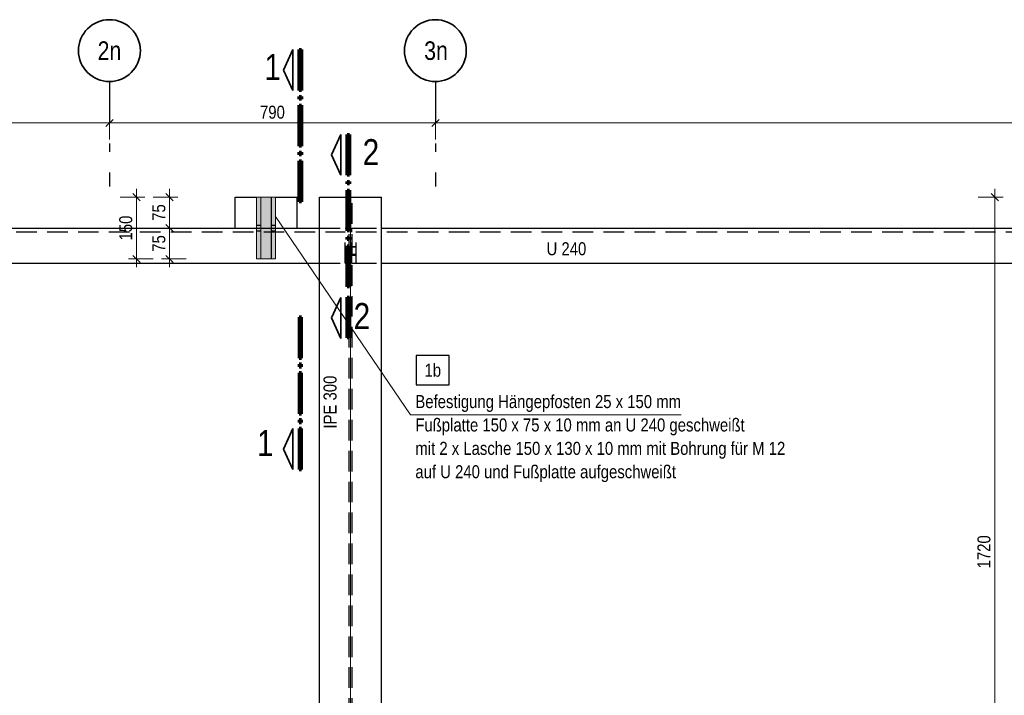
# Model space of a CAD drawing. Header units: millimetres. Extents: x 0 to 91, y -53.4 to 42.
# Tile 156 of 180: x 19.2 to 31.2, y 24.9 to 33.1. Entities that reach past the tile are written whole.
import ezdxf
from ezdxf.enums import TextEntityAlignment as Align

# ---------------------------------------------------------------- set-up
doc = ezdxf.new("R2010")
doc.units = ezdxf.units.MM
doc.linetypes.add('DASHDOTX2', pattern=[2, 1, -0.5, 0, -0.5])
doc.linetypes.add('HIDDENX2', pattern=[0.75, 0.5, -0.25])
for name, color, linetype, lineweight in [('Achsen', 7, 'Continuous', 20), ('Schraffuren', 7, 'Continuous', 20), ('Text', 7, 'Continuous', 20)]:
    doc.layers.add(name, color=color, linetype=linetype, lineweight=lineweight)
doc.styles.add('Arial Narrow', font='ARIALN.TTF')
doc.dimstyles.new('Arch_Strakon_dimstyle', dxfattribs={"dimtxt": 1, "dimasz": 1, "dimexe": 1.25, "dimexo": 0.0625, "dimgap": 1, "dimtad": 0, "dimdec": 5, "dimzin": 12, "dimdsep": 46, "dimtxsty": 'Arial Narrow', "dimblk": 'Arrowhead_Tick', "dimsah": 1, "dimcen": 0, "dimse1": 1, "dimse2": 1, "dimclrd": 6, "dimclrt": 2, "dimazin": 0, "dimtfac": 1, "dimtdec": 4, "dimtmove": 0, "dimatfit": 3, "dimldrblk": 'NONE', "dimfxl": 1, "dimtvp": 1, "dimtolj": 1, "dimtzin": 0, "dimlwd": 13, "dimarcsym": 2})

# ---------------------------------------------------------------- blocks, each defined once
blk = doc.blocks.new('Arrowhead_Tick')
at = {"color": 0, "linetype": 'Continuous', "lineweight": -2}
for p, q in [((0, 20), (0, -10)), ((-1, 0), (0, 0)), ((10, 0), (0, 0))]:
    blk.add_line(p, q, dxfattribs=at)
at = {"color": 2, "linetype": 'Continuous', "lineweight": 35}
blk.add_line((4.4, 4.4), (-4.4, -4.4), dxfattribs=at)
blk = doc.blocks.new('*D469')
at = {"layer": 'Achsen', "color": 6, "linetype": 'Continuous', "lineweight": 13}
blk.add_line((13.155, 31.813), (20.31, 31.813), dxfattribs=at)
at = {"layer": 'Defpoints', "color": 0}
for p in [(20.32, 31.813), (13.145, 31.043), (20.32, 31.043)]:
    blk.add_point(p, dxfattribs=at)
at = {"layer": 'Achsen', "color": 6, "lineweight": 13, "xscale": 0.01, "yscale": 0.01, "zscale": 0.01}
blk.add_blockref('Arrowhead_Tick', (20.32, 31.813), dxfattribs=at)
at = {"layer": 'Achsen', "color": 6, "lineweight": 13, "xscale": 0.01, "yscale": 0.01, "zscale": 0.01, "rotation": 180}
blk.add_blockref('Arrowhead_Tick', (13.145, 31.813), dxfattribs=at)
at = {"layer": 'Achsen', "color": 2, "lineweight": 35, "insert": (16.732, 31.943), "char_height": 0.1575, "attachment_point": 5, "style": 'Arial Narrow'}
blk.add_mtext('\\A1;1435', dxfattribs=at)
blk = doc.blocks.new('_None')
blk = doc.blocks.new('*D470')
at = {"layer": 'Achsen', "color": 6, "linetype": 'Continuous', "lineweight": 13}
blk.add_line((20.33, 31.813), (24.26, 31.813), dxfattribs=at)
at = {"layer": 'Defpoints', "color": 0}
for p in [(24.27, 31.813), (20.32, 31.043), (24.27, 31.043)]:
    blk.add_point(p, dxfattribs=at)
at = {"layer": 'Achsen', "color": 6, "lineweight": 13, "xscale": 0.01, "yscale": 0.01, "zscale": 0.01}
blk.add_blockref('Arrowhead_Tick', (24.27, 31.813), dxfattribs=at)
at = {"layer": 'Achsen', "color": 6, "lineweight": 13, "xscale": 0.01, "yscale": 0.01, "zscale": 0.01, "rotation": 180}
blk.add_blockref('Arrowhead_Tick', (20.32, 31.813), dxfattribs=at)
at = {"layer": 'Achsen', "color": 2, "lineweight": 35, "insert": (22.295, 31.943), "char_height": 0.1575, "attachment_point": 5, "style": 'Arial Narrow'}
blk.add_mtext('\\A1;790', dxfattribs=at)
blk = doc.blocks.new('*D471')
at = {"color": 6, "linetype": 'Continuous', "lineweight": 13}
blk.add_line((24.28, 31.813), (45.21, 31.813), dxfattribs=at)
at = {"layer": 'Defpoints', "color": 0}
for p in [(45.22, 31.813), (24.27, 31.043), (45.22, 31.043)]:
    blk.add_point(p, dxfattribs=at)
at = {"color": 6, "lineweight": 13, "xscale": 0.01, "yscale": 0.01, "zscale": 0.01}
blk.add_blockref('Arrowhead_Tick', (45.22, 31.813), dxfattribs=at)
at = {"color": 6, "lineweight": 13, "xscale": 0.01, "yscale": 0.01, "zscale": 0.01, "rotation": 180}
blk.add_blockref('Arrowhead_Tick', (24.27, 31.813), dxfattribs=at)
at = {"color": 2, "lineweight": 35, "insert": (34.745, 31.943), "char_height": 0.1575, "attachment_point": 5, "style": 'Arial Narrow'}
blk.add_mtext('\\A1;4190', dxfattribs=at)
blk = doc.blocks.new('*D661')
at = {"color": 6, "linetype": 'Continuous', "lineweight": 13}
blk.add_line((31.049, 22.326), (31.049, 30.905), dxfattribs=at)
at = {"layer": 'Defpoints', "color": 0}
for p in [(31.049, 30.915), (33.344, 30.915), (33.169, 22.316)]:
    blk.add_point(p, dxfattribs=at)
at = {"color": 6, "lineweight": 13, "xscale": 0.01, "yscale": 0.01, "zscale": 0.01}
for p, rotation in [((31.049, 30.915), 90), ((31.049, 22.316), 270)]:
    blk.add_blockref('Arrowhead_Tick', p, dxfattribs=dict(at, rotation=rotation))
at = {"color": 2, "lineweight": 35, "insert": (30.918, 26.616), "char_height": 0.1575, "attachment_point": 5, "rotation": 90, "style": 'Arial Narrow'}
blk.add_mtext('\\A1;1720', dxfattribs=at)
blk = doc.blocks.new('*D662')
at = {"color": 6, "linetype": 'Continuous', "lineweight": 13}
blk.add_line((21.049, 30.175), (21.049, 30.53), dxfattribs=at)
at = {"layer": 'Defpoints', "color": 0}
for p in [(21.049, 30.54), (21.843, 30.54), (22.103, 30.165)]:
    blk.add_point(p, dxfattribs=at)
at = {"color": 6, "lineweight": 13, "xscale": 0.01, "yscale": 0.01, "zscale": 0.01}
for p, rotation in [((21.049, 30.54), 90), ((21.049, 30.165), 270)]:
    blk.add_blockref('Arrowhead_Tick', p, dxfattribs=dict(at, rotation=rotation))
at = {"color": 2, "lineweight": 35, "insert": (20.919, 30.353), "char_height": 0.1575, "attachment_point": 5, "rotation": 90, "style": 'Arial Narrow'}
blk.add_mtext('\\A1;75', dxfattribs=at)
blk = doc.blocks.new('*D663')
at = {"color": 6, "linetype": 'Continuous', "lineweight": 13}
blk.add_line((21.049, 30.55), (21.049, 30.905), dxfattribs=at)
at = {"layer": 'Defpoints', "color": 0}
for p in [(21.049, 30.915), (21.843, 30.915), (21.843, 30.54)]:
    blk.add_point(p, dxfattribs=at)
at = {"color": 6, "lineweight": 13, "xscale": 0.01, "yscale": 0.01, "zscale": 0.01}
for p, rotation in [((21.049, 30.915), 90), ((21.049, 30.54), 270)]:
    blk.add_blockref('Arrowhead_Tick', p, dxfattribs=dict(at, rotation=rotation))
at = {"color": 2, "lineweight": 35, "insert": (20.919, 30.728), "char_height": 0.1575, "attachment_point": 5, "rotation": 90, "style": 'Arial Narrow'}
blk.add_mtext('\\A1;75', dxfattribs=at)
blk = doc.blocks.new('*D664')
at = {"color": 6, "linetype": 'Continuous', "lineweight": 13}
blk.add_line((20.649, 30.175), (20.649, 30.905), dxfattribs=at)
at = {"layer": 'Defpoints', "color": 0}
for p in [(20.649, 30.915), (21.843, 30.915), (22.103, 30.165)]:
    blk.add_point(p, dxfattribs=at)
at = {"color": 6, "lineweight": 13, "xscale": 0.01, "yscale": 0.01, "zscale": 0.01}
for p, rotation in [((20.649, 30.915), 90), ((20.649, 30.165), 270)]:
    blk.add_blockref('Arrowhead_Tick', p, dxfattribs=dict(at, rotation=rotation))
at = {"color": 2, "lineweight": 35, "insert": (20.518, 30.54), "char_height": 0.1575, "attachment_point": 5, "rotation": 90, "style": 'Arial Narrow'}
blk.add_mtext('\\A1;150', dxfattribs=at)

msp = doc.modelspace()

# ---------------------------------------------------------------- hatches: boundary and pattern name
at = {"layer": 'Schraffuren', "lineweight": 13, "true_color": 0x91ffff}
for points in [[(22.1531214, 30.9153041), (22.1531214, 30.1653041), (22.1031214, 30.1653041), (22.1031214, 30.9153041)], [(22.2806214, 30.9153041), (22.2806214, 30.1653041), (22.1556214, 30.1653041), (22.1556214, 30.9153041)], [(22.3331214, 30.9153041), (22.3331214, 30.1653041), (22.2831214, 30.1653041), (22.2831214, 30.9153041)]]:
    msp.add_hatch(color=131, dxfattribs=at).paths.add_polyline_path(points)

# ---------------------------------------------------------------- linework, layer by layer
at = {"color": 2, "linetype": 'Continuous', "lineweight": 35}
for p, q in [((22.4308993, 32.455182), (22.5433986, 32.7026853)), ((22.5433986, 32.7026853), (22.5433986, 32.2076844)), ((22.5433986, 32.2076844), (22.4308993, 32.455182)), ((23.0127771, 31.4266868), (23.1252764, 31.6741901)), ((23.1252764, 31.6741901), (23.1252764, 31.1791892)), ((23.1252764, 31.1791892), (23.0127771, 31.4266868)), ((23.0127771, 29.4503439), (23.1252764, 29.6978472)), ((23.1252764, 29.6978472), (23.1252764, 29.2028463)), ((23.1252764, 29.2028463), (23.0127771, 29.4503439)), ((22.543389, 28.1093186), (22.4308898, 27.8618153)), ((22.543389, 27.6143235), (22.543389, 28.1093186)), ((22.4308898, 27.8618153), (22.543389, 27.6143235))]:
    msp.add_line(p, q, dxfattribs=at)
at = {"color": 1, "linetype": 'Continuous', "lineweight": 70}
for p, q in [((22.6183993, 32.2076844), (22.6183993, 32.7026853)), ((22.6183993, 32.7026853), (22.6483943, 32.7026853)), ((22.6483943, 32.7026853), (22.6483943, 32.2076844)), ((22.6483943, 32.2076844), (22.6183993, 32.2076844)), ((22.6183993, 32.1026849), (22.6183993, 32.1326837)), ((22.6183993, 32.1326837), (22.6483943, 32.1326837)), ((22.6483943, 32.1026849), (22.6183993, 32.1026849)), ((22.6483943, 32.1326837), (22.6483943, 32.1026849)), ((22.6183993, 31.5326833), (22.6183993, 32.0276841)), ((22.6183993, 32.0276841), (22.6483943, 32.0276841)), ((22.6483943, 32.0276841), (22.6483943, 31.5326833)), ((23.2002771, 31.1791892), (23.2002771, 31.6741901)), ((23.2002771, 31.6741901), (23.2302721, 31.6741901)), ((23.2302721, 31.6741901), (23.2302721, 31.1791892)), ((22.6483943, 31.5326833), (22.6183993, 31.5326833)), ((22.6183993, 31.4276837), (22.6183993, 31.4576844)), ((22.6183993, 31.4576844), (22.6483943, 31.4576844)), ((22.6483943, 31.4276837), (22.6183993, 31.4276837)), ((22.6483943, 31.4576844), (22.6483943, 31.4276837)), ((22.6183993, 30.857684), (22.6183993, 31.3526849)), ((22.6183993, 31.3526849), (22.6483943, 31.3526849)), ((22.6483943, 31.3526849), (22.6483943, 30.857684)), ((23.2302721, 31.1791892), (23.2002771, 31.1791892)), ((23.2002771, 31.0741897), (23.2002771, 31.1041885)), ((23.2002771, 31.1041885), (23.2302721, 31.1041885)), ((23.2302721, 31.0741897), (23.2002771, 31.0741897)), ((23.2302721, 31.1041885), (23.2302721, 31.0741897)), ((23.2002771, 30.5041881), (23.2002771, 30.9991889)), ((23.2002771, 30.9991889), (23.2302721, 30.9991889)), ((23.2302721, 30.9991889), (23.2302721, 30.5041881)), ((22.6483943, 30.857684), (22.6183993, 30.857684)), ((23.2302721, 30.5041881), (23.2002771, 30.5041881)), ((23.2002771, 30.3991885), (23.2002771, 30.4291892)), ((23.2002771, 30.4291892), (23.2302721, 30.4291892)), ((23.2302721, 30.4291892), (23.2302721, 30.3991885)), ((23.2302721, 30.3991885), (23.2002771, 30.3991885)), ((23.2002771, 29.8291888), (23.2002771, 30.3241897)), ((23.2002771, 30.3241897), (23.2302721, 30.3241897)), ((23.2302721, 30.3241897), (23.2302721, 29.8291888)), ((23.2302721, 29.8291888), (23.2002771, 29.8291888)), ((23.2002771, 29.2089491), (23.2002771, 29.7039499)), ((23.2002771, 29.7039499), (23.2302721, 29.7039499)), ((23.2302721, 29.7039499), (23.2302721, 29.2089491)), ((22.6483943, 29.459319), (22.6183898, 29.459319)), ((22.6183898, 29.459319), (22.6183898, 28.9643239)), ((22.6483943, 28.9643239), (22.6483943, 29.459319)), ((23.2302721, 29.2089491), (23.2002771, 29.2089491)), ((22.6183898, 28.9643239), (22.6483943, 28.9643239)), ((22.6483943, 28.8893231), (22.6183898, 28.8893231)), ((22.6183898, 28.8893231), (22.6183898, 28.8593186)), ((22.6483943, 28.8593186), (22.6483943, 28.8893231)), ((22.6183898, 28.8593186), (22.6483943, 28.8593186)), ((22.6483943, 28.7843197), (22.6183898, 28.7843197)), ((22.6183898, 28.7843197), (22.6183898, 28.2893246)), ((22.6483943, 28.2893246), (22.6483943, 28.7843197)), ((22.6183898, 28.2893246), (22.6483943, 28.2893246)), ((22.6483943, 28.2143239), (22.6183898, 28.2143239)), ((22.6183898, 28.2143239), (22.6183898, 28.1843175)), ((22.6183898, 28.1843175), (22.6483943, 28.1843175)), ((22.6483943, 28.1843175), (22.6483943, 28.2143239)), ((22.6483943, 28.1093186), (22.6183898, 28.1093186)), ((22.6183898, 28.1093186), (22.6183898, 27.6143235)), ((22.6483943, 27.6143235), (22.6483943, 28.1093186)), ((22.6183898, 27.6143235), (22.6483943, 27.6143235))]:
    msp.add_line(p, q, dxfattribs=at)
at = {"color": 3, "linetype": 'Continuous', "lineweight": 25}
for p, q in [((21.8431214, 30.9153041), (22.1031214, 30.9153041)), ((21.8431214, 30.5403041), (21.8431214, 30.9153041)), ((22.1531214, 30.9153041), (22.1556214, 30.9153041)), ((22.2806214, 30.9153041), (22.2831214, 30.9153041)), ((22.3331214, 30.9153041), (22.5931214, 30.9153041)), ((22.5931214, 30.5403041), (22.5931214, 30.9153041)), ((22.8670882, 30.9153041), (23.6170882, 30.9153041)), ((22.8670882, 23.0910535), (22.8670882, 30.9153041)), ((23.6170882, 23.0910535), (23.6170882, 30.9153041)), ((13.1413349, 30.5403041), (22.1031214, 30.5403041)), ((22.1531214, 30.5403041), (22.1556214, 30.5403041)), ((22.2806214, 30.5403041), (22.2831214, 30.5403041)), ((22.3331214, 30.5403041), (22.8670882, 30.5403041)), ((23.6170882, 30.5403041), (33.3442771, 30.5403041)), ((13.5663349, 30.1153041), (22.8670882, 30.1153041)), ((23.6170882, 30.1153041), (33.3442771, 30.1153041))]:
    msp.add_line(p, q, dxfattribs=at)
at = {"color": 3, "linetype": 'HIDDENX2', "lineweight": 25, "ltscale": 0.5}
for p, q in [((23.2243382, 23.0910535), (23.2243382, 30.9153041)), ((23.2598382, 23.0910535), (23.2598382, 30.9153041)), ((22.1031214, 30.5728041), (22.1531214, 30.5728041)), ((22.2831214, 30.5728041), (22.3331214, 30.5728041)), ((13.1888349, 30.4928041), (23.1763856, 30.4928041)), ((22.1031214, 30.5403041), (22.1531214, 30.5403041)), ((22.1031214, 30.5078041), (22.1531214, 30.5078041)), ((22.1556214, 30.5403041), (22.2806214, 30.5403041)), ((22.2831214, 30.5403041), (22.3331214, 30.5403041)), ((22.2831214, 30.5078041), (22.3331214, 30.5078041)), ((22.8670882, 30.5403041), (23.1763856, 30.5403041)), ((23.1763856, 30.5403041), (23.2263856, 30.5403041)), ((23.1763856, 30.1153041), (23.1763856, 30.4928041)), ((23.2263856, 30.1153041), (23.2263856, 30.5403041)), ((23.2577909, 30.5403041), (23.3077909, 30.5403041)), ((23.2577909, 30.1153041), (23.2577909, 30.5403041)), ((23.3077909, 30.5403041), (23.6170882, 30.5403041)), ((23.3077909, 30.1153041), (23.3077909, 30.4928041)), ((23.3077909, 30.4928041), (33.6765271, 30.4928041)), ((23.1763856, 30.3178034), (23.2243382, 30.3178036)), ((23.1763856, 30.3132644), (23.2243382, 30.3132645)), ((23.2243382, 30.3178036), (23.2598382, 30.3178038)), ((23.2243382, 30.3132645), (23.2598382, 30.3132645)), ((23.2598382, 30.3178038), (23.3077909, 30.317804)), ((23.2598382, 30.3132645), (23.3077909, 30.3132646)), ((23.2243382, 30.2173898), (23.1763856, 30.2173891)), ((23.1763856, 30.2128035), (23.2263856, 30.2128037)), ((23.2577909, 30.2173904), (23.2243382, 30.2173898)), ((23.2263856, 30.2128037), (23.2598382, 30.2128039)), ((23.3077909, 30.2173912), (23.2577909, 30.2173904)), ((23.2598382, 30.2128039), (23.3077909, 30.2128041)), ((22.8670882, 30.1153041), (23.1763856, 30.1153041)), ((23.1763856, 30.1153041), (23.2263856, 30.1153041)), ((23.2577909, 30.1153041), (23.3077909, 30.1153041)), ((23.3077909, 30.1153041), (23.6170882, 30.1153041))]:
    msp.add_line(p, q, dxfattribs=at)
at = {"color": 5, "linetype": 'Continuous', "lineweight": 18}
for p in [(22.3316151, 30.6795857), (27.2494481, 28.277578)]:
    msp.add_line(p, (23.9695119, 28.277578), dxfattribs=at)
at = {"layer": 'Achsen', "color": 3, "linetype": 'DASHDOTX2', "lineweight": 25, "ltscale": 0.5}
for p, q in [((20.3198245, 32.3149195), (20.3198245, 31.0431549)), ((24.2698245, 32.3149195), (24.2698245, 31.0431549))]:
    msp.add_line(p, q, dxfattribs=at)
at = {"layer": 'Achsen', "color": 9, "linetype": 'Continuous', "lineweight": 0}
msp.add_line((23.2420882, 23.0910535), (23.2420882, 30.9153041), dxfattribs=at)
at = {"layer": 'Achsen', "color": 3, "linetype": 'Continuous', "lineweight": 25}
for p, q in [((24.4368959, 28.9960417), (24.0384459, 28.9960417)), ((24.0384459, 28.9960417), (24.0384459, 28.6385417)), ((24.4368959, 28.6385417), (24.4368959, 28.9960417)), ((24.0384459, 28.6385417), (24.4368959, 28.6385417))]:
    msp.add_line(p, q, dxfattribs=at)
at = {"layer": 'Achsen', "color": 2, "linetype": 'Continuous', "lineweight": 35}
for centre in [(20.3198245, 32.6899195), (24.2698245, 32.6899195)]:
    msp.add_circle(centre, 0.375, dxfattribs=at)
at = {"layer": 'Text', "color": 5, "linetype": 'Continuous', "lineweight": 18}
for p, q in [((22.1031214, 30.9153041), (22.1531214, 30.9153041)), ((22.1031214, 30.1653041), (22.1031214, 30.9153041)), ((22.1531214, 30.1653041), (22.1531214, 30.9153041)), ((22.1556214, 30.9153041), (22.2806214, 30.9153041)), ((22.1556214, 30.1653041), (22.1556214, 30.9153041)), ((22.2806214, 30.1653041), (22.2806214, 30.9153041)), ((22.2831214, 30.9153041), (22.3331214, 30.9153041)), ((22.2831214, 30.1653041), (22.2831214, 30.9153041)), ((22.3331214, 30.1653041), (22.3331214, 30.9153041)), ((22.1031214, 30.1653041), (22.1531214, 30.1653041)), ((22.1556214, 30.1653041), (22.2806214, 30.1653041)), ((22.2831214, 30.1653041), (22.3331214, 30.1653041))]:
    msp.add_line(p, q, dxfattribs=at)

# ---------------------------------------------------------------- texts
at = {"color": 1, "lineweight": 70, "style": 'Arial Narrow'}
for s, p in [('1', (22.1972626, 32.3340273)), ('2', (23.3886966, 31.3021746)), ('2', (23.2790181, 29.3157752)), ('1', (22.1075932, 27.7770558))]:
    msp.add_text(s, height=0.315, dxfattribs=at).set_placement(p)
at = {"color": 2, "lineweight": 35, "style": 'Arial Narrow'}
for s, p in [('U 240', (25.6171949, 30.2100534)), ('Befestigung Hängepfosten 25 x 150 mm', (24.0270365, 28.3581125)), ('Fußplatte 150 x 75 x 10 mm an U 240 geschweißt', (24.0270365, 28.0746125)), ('mit 2 x Lasche 150 x 130 x 10 mm mit Bohrung für M 12', (24.0270365, 27.7911125)), ('auf U 240 und Fußplatte aufgeschweißt', (24.0270365, 27.5076125))]:
    msp.add_text(s, height=0.1575, dxfattribs=at).set_placement(p)
msp.add_text('IPE 300', height=0.1575, rotation=90, dxfattribs=at).set_placement((23.0718476, 28.1093117))
at = {"layer": 'Achsen', "color": 4, "lineweight": 50, "style": 'Arial Narrow'}
for s, p in [('2n', (20.3198245, 32.6899195)), ('3n', (24.2778245, 32.6899195))]:
    msp.add_text(s, height=0.225, dxfattribs=at).set_placement(p, align=Align.MIDDLE_CENTER)
at = {"layer": 'Achsen', "color": 2, "lineweight": 35, "style": 'Arial Narrow'}
msp.add_text('1b', height=0.1575, dxfattribs=at).set_placement((24.1384459, 28.7385417))

# ---------------------------------------------------------------- dimensions: what is measured, and where the dimension line sits
at = {"lineweight": 35}
dim = msp.add_linear_dim(base=(45.2198245, 31.8127802), p1=(24.2698245, 31.0431549), p2=(45.2198245, 31.0431549), text='4190', dimstyle='Arch_Strakon_dimstyle', override={"dimscale": 0.01, "dimtxt": 15.75, "dimasz": 1, "dimgap": 5, "dimtad": 1, "dimjust": 0, "dimtih": 0, "dimtoh": 0, "dimdec": 3, "dimdsep": 46, "dimtxsty": 'Arial Narrow', "dimclrd": 6, "dimclrt": 2, "dimtix": 1, "dimtofl": 255, "dimtmove": 0, "dimatfit": 2, "dimfxl": 0, "dimfxlon": 0, "dimtvp": 31.746032, "dimlwd": 13}, dxfattribs=at)
dim.commit()
dim.dimension.update_dxf_attribs({"geometry": '*D471', "text_midpoint": (34.7448245, 31.8127802), "dimtype": 160})
for base, p1, p2, text, picture, middle in [((20.6487757, 30.9153041), (22.1031214, 30.1653041), (21.8431214, 30.9153041), '150', '*D664', (20.6487757, 30.5403041)), ((21.0487757, 30.9153041), (21.8431214, 30.5403041), (21.8431214, 30.9153041), '75', '*D663', (21.0487757, 30.7278041)), ((31.0487757, 30.9153041), (33.1691172, 22.3160367), (33.3442771, 30.9153041), '1720', '*D661', (31.0487757, 26.6156704)), ((21.0487757, 30.5403041), (22.1031214, 30.1653041), (21.8431214, 30.5403041), '75', '*D662', (21.0487757, 30.3528041))]:
    dim = msp.add_linear_dim(base=base, p1=p1, p2=p2, angle=90, text=text, dimstyle='Arch_Strakon_dimstyle', override={"dimscale": 0.01, "dimtxt": 15.75, "dimasz": 1, "dimgap": 5, "dimtad": 1, "dimjust": 0, "dimtih": 0, "dimtoh": 0, "dimdec": 3, "dimdsep": 46, "dimtxsty": 'Arial Narrow', "dimclrd": 6, "dimclrt": 2, "dimtix": 1, "dimtofl": 255, "dimtmove": 0, "dimatfit": 2, "dimfxl": 0, "dimfxlon": 0, "dimtvp": 31.746032, "dimlwd": 13}, dxfattribs=at)
    dim.commit()
    dim.dimension.update_dxf_attribs({"geometry": picture, "text_midpoint": middle, "dimtype": 160})
at = {"layer": 'Achsen', "lineweight": 35}
for base, p1, p2, text, picture, middle in [((20.3198245, 31.8127802), (13.1448245, 31.0431549), (20.3198245, 31.0431549), '1435', '*D469', (16.7323245, 31.8127802)), ((24.2698245, 31.8127802), (20.3198245, 31.0431549), (24.2698245, 31.0431549), '790', '*D470', (22.2948245, 31.8127802))]:
    dim = msp.add_linear_dim(base=base, p1=p1, p2=p2, text=text, dimstyle='Arch_Strakon_dimstyle', override={"dimscale": 0.01, "dimtxt": 15.75, "dimasz": 1, "dimgap": 5, "dimtad": 1, "dimjust": 0, "dimtih": 0, "dimtoh": 0, "dimdec": 4, "dimdsep": 46, "dimtxsty": 'Arial Narrow', "dimclrd": 6, "dimclrt": 2, "dimtix": 1, "dimtofl": 255, "dimtmove": 0, "dimatfit": 2, "dimfxl": 0, "dimfxlon": 0, "dimtvp": 31.746032, "dimlwd": 13}, dxfattribs=at)
    dim.commit()
    dim.dimension.update_dxf_attribs({"geometry": picture, "text_midpoint": middle, "dimtype": 160})

doc.saveas('drawing.dxf')
